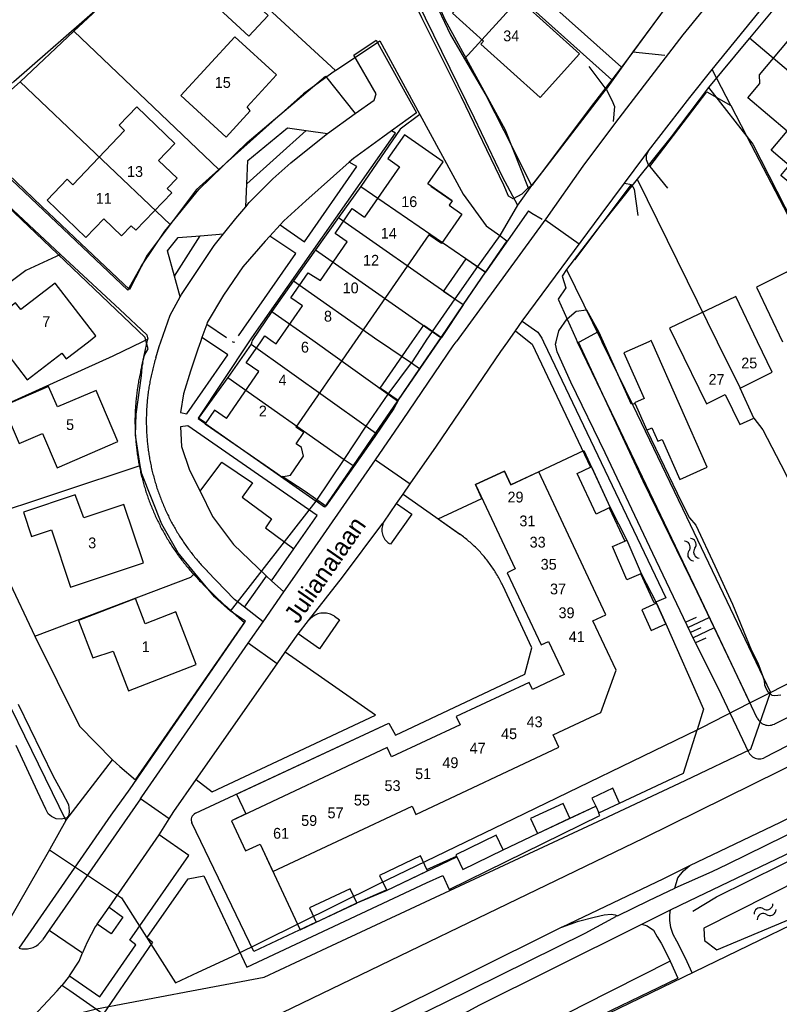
# Model space of a CAD drawing. Extents: x 123992 to 125854, y 449108 to 451911.
# Tile 48 of 175: x 124398 to 124504, y 450408 to 450545. Entities that reach past the tile are written whole.
import ezdxf
from ezdxf.enums import TextEntityAlignment as Align

# ---------------------------------------------------------------- set-up
doc = ezdxf.new("R2010")
doc.units = 0
for name, color, linetype in [('DEFAULT_113', 2, 'CONTINUOUS'), ('DEFAULT_117', 3, 'CONTINUOUS'), ('DEFAULT_21', 8, 'CONTINUOUS'), ('DEFAULT_23', 9, 'CONTINUOUS'), ('DEFAULT_4', 1, 'CONTINUOUS'), ('DEFAULT_48', 141, 'CONTINUOUS'), ('DEFAULT_6', 1, 'CONTINUOUS'), ('DEFAULT_79', 9, 'CONTINUOUS'), ('DEFAULT_80', 9, 'CONTINUOUS'), ('DEFAULT_87', 9, 'CONTINUOUS'), ('DEFAULT_99', 9, 'CONTINUOUS'), ('S04_TALUD', 9, 'CONTINUOUS'), ('S05_WATER', 141, 'CONTINUOUS')]:
    doc.layers.add(name, color=color, linetype=linetype)

msp = doc.modelspace()

# ---------------------------------------------------------------- linework, layer by layer
at = {"layer": 'DEFAULT_21'}
for points in [[(124440.433, 450575.02), (124442.221, 450571.051), (124446.528, 450562.015), (124452.117, 450550.559), (124453.728, 450547.339), (124461.659, 450531.141), (124465.562, 450522.978), (124467.676, 450518.985)], [(124405.957, 450543.195), (124412.458, 450549.343), (124421.277, 450557.175)], [(124421.277, 450557.175), (124442.341, 450537.723)], [(124454.391, 450551.097), (124463.056, 450555.461), (124469.736, 450549.342), (124482.146, 450538.192)], [(124454.391, 450551.097), (124454.541, 450550.767), (124458.369, 450542.705), (124460.331, 450539.357)], [(124490.414, 450548.79), (124487.675, 450545.659), (124483.471, 450539.918), (124482.146, 450538.192)], [(124505.76, 450549.221), (124499.988, 450542.247)], [(124480.802, 450536.441), (124468.042, 450547.905), (124460.331, 450539.357)], [(124398.459, 450536.168), (124405.957, 450543.195)], [(124405.957, 450543.195), (124426.095, 450523.964)], [(124442.341, 450537.723), (124448.524, 450541.845), (124454.11, 450531.639)], [(124499.72, 450541.923), (124494.285, 450535.356)], [(124499.988, 450542.247), (124499.72, 450541.923)], [(124515.042, 450529.48), (124499.988, 450542.247)], [(124460.331, 450539.357), (124463.297, 450534.297), (124467.048, 450526.934), (124469.188, 450522.641), (124469.641, 450521.743)], [(124442.341, 450537.723), (124437.879, 450534.482), (124426.095, 450523.964)], [(124482.146, 450538.192), (124480.802, 450536.441)], [(124390.636, 450529.189), (124394.274, 450532.477), (124398.459, 450536.168)], [(124398.459, 450536.168), (124419.349, 450516.314)], [(124480.802, 450536.441), (124477.949, 450532.723), (124471.308, 450523.849), (124469.641, 450521.743)], [(124494.285, 450535.356), (124489.061, 450528.487), (124484.349, 450522.609)], [(124494.285, 450535.356), (124500.436, 450527.502), (124508.214, 450512.228), (124514.081, 450500.047), (124514.108, 450500)], [(124454.11, 450531.639), (124451.343, 450529.554), (124445.873, 450521.609)], [(124454.11, 450531.639), (124460.123, 450520.509), (124463.338, 450516.145), (124465.217, 450514.776)], [(124419.349, 450516.314), (124416.141, 450512.053), (124413.684, 450507.268), (124406.912, 450513.67), (124401.438, 450518.879), (124396.781, 450523.31), (124390.636, 450529.189)], [(124387.894, 450527.254), (124404.069, 450512.16)], [(124426.095, 450523.964), (124422.981, 450521.128), (124419.349, 450516.314)], [(124484.349, 450522.609), (124479.233, 450516.226), (124474.506, 450510.034)], [(124484.349, 450522.609), (124495.486, 450500)], [(124445.873, 450521.609), (124442.789, 450517.272)], [(124445.873, 450521.609), (124462.133, 450510.465)], [(124469.641, 450521.743), (124467.676, 450518.985)], [(124467.676, 450518.985), (124465.217, 450514.776)], [(124442.789, 450517.272), (124439.581, 450512.786)], [(124442.789, 450517.272), (124458.975, 450505.978)], [(124465.217, 450514.776), (124462.133, 450510.465)], [(124466.215, 450514.048), (124463.241, 450509.705)], [(124465.217, 450514.776), (124466.215, 450514.048)], [(124439.581, 450512.786), (124436.523, 450508.474)], [(124439.581, 450512.786), (124455.817, 450501.442)], [(124404.069, 450512.16), (124399.253, 450509.918), (124390.305, 450503.21), (124386.542, 450500.072), (124386.432, 450500)], [(124404.069, 450512.16), (124412.344, 450504.463), (124416.08, 450500.976), (124416.233, 450500.352)], [(124462.133, 450510.465), (124458.975, 450505.978)], [(124462.133, 450510.465), (124463.241, 450509.705)], [(124474.506, 450510.034), (124473.91, 450509.106), (124474.391, 450507.483), (124473.346, 450505.904)], [(124474.506, 450510.034), (124479.315, 450500.2), (124479.413, 450500)], [(124436.523, 450508.474), (124433.514, 450504.188)], [(124436.523, 450508.474), (124448.249, 450500.24), (124448.602, 450500)], [(124463.241, 450509.705), (124460.135, 450505.168)], [(124458.975, 450505.978), (124455.817, 450501.442)], [(124458.975, 450505.978), (124460.135, 450505.168)], [(124473.346, 450505.904), (124475.841, 450500.337), (124476.003, 450500)], [(124460.135, 450505.168), (124457.012, 450500.607)], [(124433.514, 450504.188), (124430.754, 450500.178), (124430.709, 450500)], [(124433.514, 450504.188), (124439.177, 450500.233), (124439.503, 450500)], [(124416.233, 450500.352), (124415.51, 450500)], [(124416.153, 450500), (124416.233, 450500.352)], [(124455.817, 450501.442), (124454.997, 450500.239), (124454.841, 450500)], [(124455.817, 450501.442), (124457.012, 450500.607)], [(124457.012, 450500.607), (124456.596, 450500)], [(124415.51, 450500), (124411.375, 450497.988), (124390.302, 450488.464)], [(124415.152, 450482.76), (124414.527, 450487.011), (124414.601, 450489.912), (124415.35, 450495.262), (124415.475, 450497.013), (124416.153, 450500)], [(124430.624, 450499.662), (124427.35, 450495.011)], [(124430.709, 450500), (124430.624, 450499.662)], [(124430.624, 450499.662), (124446.625, 450488.233)], [(124439.503, 450500), (124449.699, 450492.708)], [(124448.602, 450500), (124452.923, 450497.058)], [(124454.841, 450500), (124452.923, 450497.058)], [(124456.596, 450500), (124454.046, 450496.276)], [(124476.003, 450500), (124481.399, 450488.779), (124493.252, 450464.048), (124500.004, 450449.77)], [(124479.413, 450500), (124483.723, 450491.179), (124491.2, 450475.651), (124502.878, 450451.17)], [(124495.486, 450500), (124498.659, 450493.558)], [(124449.699, 450492.708), (124452.923, 450497.058)], [(124454.046, 450496.276), (124450.98, 450491.798)], [(124452.923, 450497.058), (124454.046, 450496.276)], [(124427.35, 450495.011), (124423.251, 450489.336), (124439.677, 450477.807)], [(124427.35, 450495.011), (124443.576, 450483.632)], [(124500.565, 450489.371), (124498.659, 450493.558)], [(124446.625, 450488.233), (124449.699, 450492.708)], [(124449.699, 450492.708), (124450.98, 450491.798)], [(124450.98, 450491.798), (124447.91, 450487.314)], [(124500.565, 450489.371), (124501.851, 450487.754), (124504.935, 450481.734), (124516.35, 450458.07)], [(124443.576, 450483.632), (124446.625, 450488.233)], [(124446.625, 450488.233), (124447.91, 450487.314)], [(124447.91, 450487.314), (124444.801, 450482.772)], [(124456.661, 450475.341), (124462.745, 450478.195), (124461.847, 450480.112), (124465.862, 450481.994), (124466.76, 450480.079), (124476.923, 450484.847), (124480.601, 450476.939), (124482.885, 450472.387), (124484.91, 450467.741), (124487.055, 450463.599), (124488.319, 450460.746), (124493.585, 450448.86), (124492.682, 450446.005)], [(124392.779, 450475.337), (124415.152, 450482.76)], [(124422.754, 450467.782), (124420.454, 450470.608), (124418.203, 450474.634), (124415.378, 450481.61), (124415.152, 450482.76)], [(124439.677, 450477.807), (124443.576, 450483.632)], [(124444.801, 450482.772), (124440.841, 450476.989), (124439.677, 450477.807)], [(124443.576, 450483.632), (124444.801, 450482.772)], [(124427.73, 450462.505), (124439.677, 450477.807)], [(124392.779, 450475.337), (124400.507, 450459.033)], [(124456.661, 450475.341), (124459.641, 450473.228)], [(124465.626, 450466.065), (124465.54, 450466.246), (124465.452, 450466.425), (124465.362, 450466.604), (124465.27, 450466.781), (124465.176, 450466.958), (124465.08, 450467.134), (124464.983, 450467.308), (124464.883, 450467.482), (124464.782, 450467.654), (124464.678, 450467.825), (124464.573, 450467.995), (124464.466, 450468.164), (124464.357, 450468.332), (124464.247, 450468.499), (124464.134, 450468.664), (124464.02, 450468.828), (124463.904, 450468.991), (124463.786, 450469.153), (124463.667, 450469.313), (124463.545, 450469.472), (124463.422, 450469.63), (124463.298, 450469.786), (124463.171, 450469.941), (124463.043, 450470.095), (124462.914, 450470.247), (124462.782, 450470.398), (124462.649, 450470.547), (124462.515, 450470.695), (124462.378, 450470.841), (124462.24, 450470.986), (124462.101, 450471.13), (124461.96, 450471.272), (124461.818, 450471.412), (124461.674, 450471.551), (124461.528, 450471.688), (124461.381, 450471.824), (124461.233, 450471.958), (124461.083, 450472.09), (124460.931, 450472.221), (124460.779, 450472.35), (124460.625, 450472.477), (124460.469, 450472.603), (124460.312, 450472.727), (124460.154, 450472.85), (124459.994, 450472.97), (124459.834, 450473.089), (124459.672, 450473.206), (124459.641, 450473.228)], [(124400.507, 450459.033), (124422.204, 450467.232), (124422.754, 450467.782)], [(124427.73, 450462.505), (124425.53, 450464.506), (124422.754, 450467.782)], [(124428.59, 450437.047), (124449.776, 450446.907), (124450.692, 450445.267), (124468.7, 450453.73), (124469.687, 450457.404), (124465.626, 450466.065)], [(124411.334, 450441.829), (124412.359, 450440.903), (124414.534, 450439.028), (124429.83, 450461.13), (124427.73, 450462.505)], [(124400.507, 450459.033), (124406.733, 450446.505), (124411.334, 450441.829)], [(124502.878, 450451.17), (124511.277, 450455.495), (124516.35, 450458.07)], [(124500.004, 450449.77), (124502.878, 450451.17)], [(124500.173, 450443.286), (124502.878, 450451.17)], [(124492.682, 450446.005), (124493.33, 450446.32), (124500.004, 450449.77)], [(124437.069, 450418.968), (124448.185, 450424.472), (124467.208, 450433.646), (124492.682, 450446.005)], [(124481.892, 450435.805), (124490.769, 450439.958), (124492.682, 450446.005)], [(124353.574, 450333.99), (124366.218, 450359.126), (124379.79, 450386.089), (124388.956, 450394.916), (124399.01, 450404.609), (124403.523, 450405.769), (124409.097, 450407.179), (124422.333, 450409.675), (124432.444, 450411.575), (124441.162, 450415.642), (124479.555, 450433.589), (124491.01, 450438.966), (124500.173, 450443.286)], [(124404.811, 450433.382), (124411.334, 450441.829)], [(124428.59, 450437.047), (124429.881, 450434.295), (124427.859, 450433.347), (124429.825, 450429.154), (124431.847, 450430.103), (124437.069, 450418.968)], [(124437.069, 450418.968), (124437.441, 450418.176), (124445.253, 450421.901), (124449.466, 450423.659), (124459.235, 450428.341), (124460.093, 450426.578), (124465.702, 450429.318), (124470.458, 450431.571), (124478.57, 450435.375)], [(124478.57, 450435.375), (124479.002, 450434.453), (124481.892, 450435.805)], [(124402.561, 450429.307), (124412.562, 450422.625), (124420.088, 450410.797), (124423.238, 450412.272), (124427.987, 450414.472), (124437.069, 450418.968)], [(124510.133, 450420.939), (124501.313, 450416.676), (124483.236, 450407.94), (124468.838, 450400.965), (124445.34, 450389.816), (124433.817, 450384.566), (124432.416, 450382.2)]]:
    msp.add_lwpolyline(points, dxfattribs=at)
at = {"layer": 'DEFAULT_23'}
for points in [[(124387.92, 450467.88), (124391.361, 450460.838), (124404.811, 450433.382)], [(124404.811, 450433.382), (124402.603, 450429.384)], [(124402.561, 450429.307), (124393.511, 450413.604), (124392.628, 450412.41)], [(124402.603, 450429.384), (124402.561, 450429.307)]]:
    msp.add_lwpolyline(points, dxfattribs=at)
at = {"layer": 'DEFAULT_4'}
for points in [[(124467.62, 450547.072), (124463.326, 450550.934), (124458.647, 450545.73), (124462.974, 450541.841)], [(124467.62, 450547.072), (124468.065, 450547.482), (124476.317, 450540.068), (124470.837, 450533.97), (124462.573, 450541.395), (124462.974, 450541.841)], [(124505.236, 450529.3), (124499.753, 450533.958), (124501.436, 450535.939), (124501.361, 450537.15), (124505.26, 450541.766), (124506.452, 450541.863), (124508.17, 450543.888), (124513.66, 450539.23), (124515.601, 450541.518), (124520.329, 450537.507), (124516.512, 450533.008), (124514.689, 450534.554), (124508.207, 450526.913), (124510.037, 450525.361), (124506.557, 450521.258), (124504.345, 450523.134), (124505.51, 450524.507), (124502.986, 450526.648), (124505.236, 450529.3)], [(124420.304, 450522.762), (124418.938, 450521.337), (124419.561, 450520.739), (124414.557, 450515.521), (124413.926, 450516.126), (124412.582, 450514.724), (124410.112, 450517.092), (124407.627, 450514.501), (124402.212, 450519.693), (124405, 450522.601), (124405.78, 450521.853), (124413.008, 450529.392), (124412.255, 450530.115), (124414.707, 450532.672), (124419.992, 450527.603), (124417.723, 450525.237), (124420.304, 450522.762)], [(124458.603, 450519.595), (124455.209, 450521.959), (124457.352, 450525.035), (124451.942, 450528.803), (124449.624, 450525.474), (124451.264, 450524.332)], [(124451.263, 450524.332), (124446.393, 450517.34)], [(124455.619, 450521.658), (124458.603, 450519.595)], [(124458.603, 450519.595), (124458.182, 450518.986)], [(124458.603, 450519.595), (124458.182, 450518.986)], [(124434.275, 450500), (124437.742, 450505.015), (124436.134, 450506.127), (124438.528, 450509.592), (124440.248, 450508.499), (124443.983, 450513.904), (124442.303, 450515.064), (124444.69, 450518.517), (124446.393, 450517.34)], [(124458.182, 450518.986), (124459.951, 450517.764), (124457.12, 450513.667), (124455.351, 450514.89), (124445.06, 450500)], [(124460.114, 450505.133), (124457.394, 450507.003), (124460.521, 450511.552), (124463.24, 450509.683)], [(124460.114, 450505.133), (124463.24, 450509.683)], [(124407.963, 450500), (124409.01, 450500.811), (124403.322, 450508.161), (124398.557, 450504.473), (124397.834, 450505.407), (124393.673, 450502.186), (124395.365, 450500)], [(124501.098, 450500), (124498.084, 450506.313), (124488.852, 450501.901), (124489.78, 450500)], [(124453.03, 450500), (124454.629, 450502.326), (124457.126, 450500.61)], [(124431.944, 450500), (124432.505, 450500.811), (124433.678, 450500)], [(124456.707, 450500), (124457.126, 450500.61)], [(124395.365, 450500), (124399.46, 450494.709), (124404.252, 450498.418), (124404.876, 450497.611), (124407.963, 450500)], [(124427.178, 450489.33), (124431.68, 450495.871), (124429.928, 450497.082), (124431.944, 450500)], [(124433.678, 450500), (124434.082, 450499.721), (124434.275, 450500)], [(124445.06, 450500), (124436.851, 450488.123)], [(124451.083, 450491.817), (124448.586, 450493.533), (124453.03, 450500)], [(124451.083, 450491.817), (124456.707, 450500)], [(124489.78, 450500), (124493.997, 450491.366), (124496.597, 450492.636), (124498.617, 450488.501), (124500.565, 450489.371), (124498.659, 450493.558), (124503.132, 450495.743), (124501.098, 450500)], [(124412.08, 450486.096), (124409.029, 450493.234), (124403.646, 450490.921), (124402.432, 450493.777), (124396.092, 450491.052), (124398.329, 450485.848), (124401.57, 450487.241), (124403.624, 450482.462), (124412.08, 450486.096)], [(124427.179, 450489.33), (124425.523, 450490.469), (124424.208, 450488.557), (124433.911, 450481.882)], [(124437.946, 450487.371), (124436.851, 450488.124)], [(124436.896, 450485.775), (124437.946, 450487.371)], [(124434.869, 450481.223), (124436.106, 450481.452), (124437.898, 450484.055), (124437.63, 450485.271), (124436.896, 450485.775)], [(124481.397, 450454.3), (124478.183, 450461.153), (124479.997, 450462.003), (124470.663, 450481.91), (124466.76, 450480.079), (124465.862, 450481.994), (124461.847, 450480.112), (124467.35, 450468.377), (124466.259, 450467.865), (124470.972, 450457.815), (124472.01, 450458.302), (124474.18, 450453.675), (124469.761, 450451.603), (124469.298, 450452.589), (124459.168, 450447.839), (124459.703, 450446.698), (124450.169, 450442.228), (124449.561, 450443.523), (124427.859, 450433.347), (124429.825, 450429.154), (124431.847, 450430.103), (124433.628, 450426.306), (124453.003, 450435.392), (124453.548, 450434.23), (124473.455, 450443.565), (124472.638, 450445.307), (124479.301, 450448.431), (124481.397, 450454.3)], [(124433.911, 450481.882), (124434.869, 450481.223)], [(124415.617, 450469.219), (124412.913, 450477.363), (124407.335, 450475.511), (124406.125, 450478.679), (124398.925, 450476.289), (124400.05, 450472.9), (124402.835, 450473.825), (124405.481, 450465.854), (124415.617, 450469.219)], [(124422.961, 450455.09), (124420.124, 450462.405), (124415.874, 450460.757), (124414.508, 450464.278), (124406.583, 450461.204), (124408.602, 450455.999), (124411.408, 450456.962), (124413.551, 450451.439), (124422.961, 450455.09)]]:
    msp.add_lwpolyline(points, dxfattribs=at)
at = {"layer": 'DEFAULT_48'}
for points in [[(124350.682, 450500), (124351.603, 450500.65), (124366.336, 450511.198), (124379.674, 450521.174), (124388.516, 450528.218), (124397.591, 450536.223), (124409.605, 450546.669), (124422.172, 450558.078), (124434.996, 450569.949), (124441.742, 450576.576), (124455.818, 450591.794), (124471.516, 450609.382), (124486.083, 450625.843), (124499.508, 450642.573), (124507.891, 450652.132), (124519.171, 450664.41), (124533.958, 450680.992), (124561.655, 450710.721)], [(124476.334, 450500), (124478.973, 450501.424)], [(124478.973, 450501.424), (124479.609, 450500)], [(124501.056, 450447.639), (124497.871, 450454.322), (124492.692, 450465.181), (124485.184, 450480.617), (124477.036, 450498.04), (124476.183, 450499.932), (124476.334, 450500)], [(124479.609, 450500), (124483.443, 450491.41), (124484.065, 450491.347)], [(124597.448, 450494.449), (124589.421, 450490.101), (124578.034, 450484.324), (124563.147, 450476.915), (124548.159, 450469.187), (124540.155, 450465.344), (124534.192, 450462.416), (124531.47, 450460.981), (124529.188, 450459.407), (124526.787, 450458.192), (124522.264, 450455.942), (124514.761, 450452.258), (124509.018, 450449.389), (124507.357, 450448.733), (124503.457, 450446.807)], [(124485.68, 450487.712), (124490.496, 450477.692), (124491.632, 450475.492), (124492.53, 450474.472), (124495.138, 450468.833), (124497.608, 450463.474), (124500.275, 450457.055), (124501.152, 450455.336), (124501.788, 450453.577), (124502.026, 450452.857), (124502.085, 450452.278), (124502.244, 450451.798), (124502.484, 450451.378), (124502.804, 450451.078), (124503.082, 450450.838), (124503.523, 450450.777), (124504.323, 450450.855)], [(124398.18, 450449.548), (124403.04, 450439.53), (124404.296, 450437.291), (124405.172, 450435.591), (124405.291, 450434.692), (124405.23, 450434.132), (124404.949, 450433.753), (124404.209, 450433.575), (124403.489, 450433.616), (124402.85, 450433.957), (124402.371, 450434.317), (124402.052, 450434.977), (124400.878, 450437.397), (124397.89, 450443.795)], [(124501.056, 450447.639), (124501.152, 450447.464), (124501.267, 450447.3), (124501.4, 450447.151), (124501.548, 450447.017), (124501.711, 450446.9), (124501.885, 450446.803), (124502.069, 450446.725), (124502.261, 450446.669), (124502.458, 450446.635), (124502.658, 450446.622), (124502.857, 450446.633), (124503.054, 450446.665), (124503.247, 450446.719), (124503.432, 450446.795), (124503.457, 450446.807)], [(124507.299, 450425.328), (124493.614, 450418.42), (124493.718, 450416.702), (124495.42, 450415.37), (124509.254, 450421.205)]]:
    msp.add_lwpolyline(points, dxfattribs=at)
at = {"layer": 'DEFAULT_6'}
for points in [[(124432.997, 450545.41), (124430.298, 450542.505), (124424.378, 450548.002), (124427.076, 450550.908), (124432.997, 450545.41)], [(124434.13, 450537.122), (124428.353, 450542.433), (124420.822, 450534.241), (124427.118, 450528.453), (124430.494, 450532.126), (124430.039, 450532.673), (124434.13, 450537.122)], [(124509.948, 450500), (124505.222, 450509.724), (124500.939, 450507.614), (124504.584, 450500)], [(124485.95, 450500), (124482.483, 450498.463), (124485.305, 450492.103), (124483.989, 450491.519), (124484.065, 450491.347)], [(124485.68, 450487.712), (124486.374, 450488.019), (124487.205, 450486.144), (124487.802, 450486.409), (124490.268, 450480.852), (124494.102, 450482.553), (124486.362, 450500)], [(124486.362, 450500), (124486.294, 450500.153), (124485.95, 450500)], [(124484.065, 450491.347), (124485.68, 450487.712)], [(124480.439, 450476.864), (124478.635, 450476.025), (124476.007, 450481.676), (124477.845, 450482.53)], [(124477.845, 450482.53), (124477.973, 450482.59), (124480.601, 450476.939), (124480.439, 450476.864)], [(124484.832, 450467.707), (124482.924, 450466.875), (124480.898, 450471.521), (124482.606, 450472.265)], [(124482.606, 450472.265), (124482.885, 450472.387), (124484.91, 450467.741), (124484.832, 450467.707)], [(124488.319, 450460.746), (124487.055, 450463.599), (124485.007, 450462.692), (124486.272, 450459.839), (124488.319, 450460.746)], [(124479.002, 450434.453), (124481.892, 450435.805), (124480.932, 450437.858), (124478.041, 450436.505), (124478.57, 450435.375)], [(124474.993, 450433.698), (124474.021, 450435.769), (124469.487, 450433.643), (124470.458, 450431.571)], [(124478.57, 450435.375), (124479.002, 450434.453)], [(124470.458, 450431.571), (124474.993, 450433.698)], [(124478.947, 450434.427), (124479.002, 450434.453)], [(124465.702, 450429.318), (124464.713, 450431.34), (124459.105, 450428.6), (124459.188, 450428.43)], [(124459.188, 450428.43), (124460.093, 450426.578), (124465.702, 450429.318)], [(124455.086, 450426.553), (124454.175, 450428.452), (124448.478, 450425.722), (124449.431, 450423.732)], [(124449.431, 450423.732), (124449.466, 450423.659), (124455.164, 450426.39), (124455.086, 450426.553)], [(124445.32, 450421.93), (124444.405, 450423.879), (124438.737, 450421.22), (124439.672, 450419.228)], [(124439.672, 450419.228), (124445.335, 450421.898), (124445.32, 450421.93)]]:
    msp.add_lwpolyline(points, dxfattribs=at)
at = {"layer": 'DEFAULT_79'}
for points in [[(124447.913, 450483.588), (124452.747, 450480.213)], [(124429.682, 450463.076), (124432.742, 450467.388)], [(124434.241, 450455.185), (124430.217, 450458.033)], [(124410.84, 450421.305), (124417.79, 450431.4)], [(124488.916, 450413.818), (124476.755, 450407.625), (124463.889, 450400.993), (124449.201, 450393.485), (124438.275, 450387.789), (124428.411, 450382.829), (124427.309, 450381.852), (124425.106, 450379.799), (124422.603, 450377.524), (124419.927, 450375.101), (124418.478, 450373.796), (124417.357, 450372.678), (124415.875, 450371.442), (124414.313, 450369.946), (124412.911, 450368.69), (124409.207, 450365.239), (124407.945, 450364.082), (124406.723, 450362.586), (124407.022, 450361.362), (124413.784, 450367.022), (124421.373, 450373.404), (124425.879, 450377.573), (124430.658, 450381.571)]]:
    msp.add_lwpolyline(points, dxfattribs=at)
at = {"layer": 'DEFAULT_80'}
for points in [[(124455.09, 450550.526), (124457.57, 450544.815), (124465.987, 450529.48), (124469.184, 450521.428)], [(124490.363, 450549.353), (124483.732, 450540.35)], [(124480.018, 450535.145), (124477.654, 450538.304)], [(124469.184, 450521.428), (124469.825, 450521.859), (124480.018, 450535.145)], [(124486.101, 450524.394), (124494.055, 450534.779), (124497.39, 450532.867)], [(124475.665, 450511.418), (124483.568, 450521.876)], [(124434.148, 450384.493), (124461.122, 450397.536), (124489.991, 450411.436)]]:
    msp.add_lwpolyline(points, dxfattribs=at)
at = {"layer": 'DEFAULT_87'}
for points in [[(124473.07, 450500), (124473.418, 450501.513), (124474.587, 450503.204), (124475.832, 450504.255), (124477.292, 450504.447), (124478.973, 450501.424)], [(124499.891, 450442.844), (124496.085, 450450.868), (124491.782, 450459.527), (124486.543, 450470.523), (124479.891, 450484.519), (124475.131, 450494.356), (124473.218, 450498.595), (124472.988, 450499.639), (124473.07, 450500)], [(124597.732, 450499.193), (124599.325, 450495.335), (124599.782, 450493.995), (124599.96, 450493.176), (124599.64, 450492.857), (124599.059, 450492.119), (124597.998, 450491.421), (124587.632, 450485.604), (124576.745, 450480.047), (124562.299, 450472.878), (124546.15, 450464.593), (124537.445, 450460.132), (124528.841, 450455.571), (124517.575, 450449.955), (124506.81, 450444.557), (124502.03, 450442.118)], [(124492.112, 450420.778), (124495.375, 450422.759), (124504.4, 450427.2), (124521.588, 450435.883), (124536.117, 450443.432), (124554.366, 450452.472), (124567.012, 450458.885), (124578.077, 450464.421), (124591.044, 450471.034), (124603.655, 450477.391)], [(124499.891, 450442.844), (124499.988, 450442.669), (124500.107, 450442.508), (124500.244, 450442.364), (124500.4, 450442.238), (124500.569, 450442.132), (124500.751, 450442.049), (124500.942, 450441.99), (124501.139, 450441.955), (124501.338, 450441.946), (124501.538, 450441.962), (124501.733, 450442.002), (124501.922, 450442.068), (124502.03, 450442.118)]]:
    msp.add_lwpolyline(points, dxfattribs=at)
at = {"layer": 'DEFAULT_99'}
for points in [[(124556.887, 450622.409), (124556.253, 450621.652), (124546.131, 450609.577), (124543.859, 450610.092), (124542.872, 450611.037), (124537.969, 450605.6), (124538.824, 450600.78), (124521.167, 450579.546), (124519.114, 450580.202), (124518.434, 450580.584), (124512.505, 450573.903), (124513.098, 450573.18), (124514.142, 450571.163), (124506.155, 450561.594), (124498.365, 450552.119), (124490.708, 450542.692), (124481.309, 450530.511), (124476.797, 450524.424), (124471.613, 450517.094), (124459.145, 450500)], [(124494.792, 450537.859), (124507.854, 450553.993)], [(124469.184, 450521.428), (124468.276, 450520.528), (124467.102, 450519.9), (124466.419, 450520.234), (124465.807, 450521.767), (124459.893, 450534.045), (124454.368, 450545.049), (124452.276, 450549.348)], [(124445.099, 450531.742), (124447.721, 450533.629), (124448.034, 450534.491), (124444.912, 450539.86), (124447.995, 450541.961), (124453.613, 450531.858), (124450.165, 450529.328)], [(124483.732, 450540.35), (124480.018, 450535.145)], [(124483.732, 450540.35), (124488.201, 450539.895)], [(124485.922, 450526.552), (124491.666, 450533.997), (124494.792, 450537.859)], [(124497.39, 450532.867), (124494.792, 450537.859)], [(124416.001, 450500), (124415.851, 450500.571), (124390.509, 450524.761), (124392.713, 450526.816), (124413.459, 450507.165), (124415.353, 450510.556), (124418.614, 450515.377), (124423.326, 450521.188), (124430.073, 450527.715), (124440.977, 450536.971), (124445.099, 450531.742)], [(124480.018, 450535.145), (124480.83, 450533.594), (124481.196, 450532.718), (124480.996, 450530.636)], [(124497.39, 450532.867), (124500.23, 450527.406)], [(124441.236, 450528.961), (124445.099, 450531.742)], [(124430.005, 450521.973), (124430.153, 450525.198), (124435.655, 450529.757), (124438.295, 450529.38)], [(124430.005, 450521.973), (124438.295, 450529.38)], [(124430.354, 450500), (124430.706, 450500.531), (124450.716, 450528.998), (124450.165, 450529.328)], [(124438.295, 450529.38), (124441.236, 450528.961)], [(124450.165, 450529.328), (124448.961, 450528.445), (124444.866, 450525.515), (124444.266, 450524.98)], [(124429.858, 450518.773), (124430.358, 450519.366), (124433.611, 450522.688), (124436.153, 450524.886), (124441.041, 450528.821), (124441.236, 450528.961)], [(124482.564, 450522.044), (124485.256, 450525.69), (124485.922, 450526.552)], [(124485.922, 450526.552), (124485.588, 450525.921), (124485.592, 450525.361), (124485.878, 450524.664), (124486.101, 450524.394)], [(124500.23, 450527.406), (124514.198, 450500.559)], [(124444.266, 450524.98), (124442.085, 450523.036), (124438.234, 450519.59), (124435.176, 450516.828), (124434.644, 450516.254)], [(124434.644, 450516.254), (124438.019, 450513.894), (124445.334, 450524.381), (124444.266, 450524.98)], [(124486.101, 450524.394), (124488.583, 450521.39)], [(124429.858, 450518.773), (124430.005, 450521.973)], [(124468.35, 450502.841), (124479.344, 450517.682), (124482.564, 450522.044)], [(124482.564, 450522.044), (124483.568, 450521.876)], [(124483.568, 450521.876), (124483.906, 450521.232), (124484.414, 450517.541)], [(124426.778, 450515.026), (124428.476, 450517.134), (124429.858, 450518.773)], [(124469.215, 450518.199), (124463.24, 450509.683)], [(124469.215, 450518.199), (124469.704, 450517.91)], [(124469.704, 450517.91), (124471.136, 450517.063)], [(124476.29, 450513.56), (124471.503, 450516.943)], [(124434.644, 450516.254), (124433.211, 450514.711)], [(124419.951, 450509.135), (124418.995, 450512.663), (124420.46, 450514.492), (124423.504, 450514.749)], [(124419.951, 450509.135), (124423.504, 450514.749)], [(124420.735, 450506.238), (124420.922, 450506.585), (124422.701, 450509.197), (124425.448, 450513.374), (124426.778, 450515.026)], [(124423.504, 450514.749), (124426.778, 450515.026)], [(124433.211, 450514.711), (124432.56, 450514.009), (124429.449, 450510.409), (124426.781, 450506.492), (124424.511, 450502.678), (124424.424, 450502.432)], [(124428.863, 450500.814), (124436.832, 450512.266), (124433.211, 450514.711)], [(124420.735, 450506.238), (124419.951, 450509.135)], [(124418.059, 450500), (124419.365, 450503.696), (124420.735, 450506.238)], [(124460.114, 450505.133), (124457.126, 450500.61)], [(124424.424, 450502.432), (124423.77, 450500.598)], [(124424.424, 450502.432), (124427.194, 450500.566)], [(124467.4, 450501.508), (124468.35, 450502.841)], [(124468.35, 450502.841), (124470.506, 450501.328), (124471.092, 450500.494), (124471.316, 450500)], [(124423.77, 450500.598), (124423.557, 450500)], [(124424.658, 450500), (124423.77, 450500.598)], [(124466.326, 450500), (124467.4, 450501.508)], [(124467.4, 450501.508), (124469.293, 450500)], [(124415.524, 450497.078), (124415.401, 450496.622), (124415.783, 450498.121), (124416.265, 450498.999), (124416.001, 450500)], [(124417.339, 450497.753), (124417.825, 450499.336), (124418.059, 450500)], [(124423.557, 450500), (124423.182, 450498.948), (124422.177, 450495.892), (124421.211, 450492.757), (124420.787, 450490.14), (124421.666, 450489.958), (124423.891, 450493.172), (124427.359, 450498.181), (124424.658, 450500)], [(124424.285, 450488.67), (124423.284, 450489.376), (124430.354, 450500)], [(124428.297, 450500), (124428.213, 450499.88), (124428.034, 450500)], [(124447.913, 450483.588), (124451.774, 450489.17), (124458.729, 450499.408), (124459.145, 450500)], [(124452.747, 450480.213), (124456.401, 450485.456), (124465.362, 450498.648), (124466.326, 450500)], [(124469.293, 450500), (124469.732, 450499.649), (124477.845, 450482.53)], [(124471.316, 450500), (124471.84, 450498.837), (124488.312, 450464.347), (124486.731, 450463.69), (124484.832, 450467.707)], [(124417.339, 450497.753), (124417.281, 450497.562), (124417.224, 450497.37), (124417.169, 450497.178), (124417.115, 450496.985), (124417.062, 450496.792), (124417.01, 450496.599), (124416.96, 450496.405), (124416.911, 450496.212), (124416.863, 450496.017), (124416.817, 450495.823), (124416.772, 450495.628), (124416.728, 450495.433), (124416.685, 450495.237), (124416.644, 450495.042), (124416.604, 450494.846), (124416.566, 450494.649), (124416.529, 450494.453), (124416.493, 450494.256), (124416.458, 450494.059), (124416.425, 450493.862), (124416.393, 450493.665), (124416.362, 450493.467), (124416.333, 450493.269), (124416.304, 450493.071), (124416.278, 450492.873), (124416.252, 450492.674), (124416.228, 450492.476), (124416.205, 450492.277), (124416.184, 450492.078), (124416.164, 450491.879), (124416.145, 450491.68), (124416.128, 450491.481), (124416.112, 450491.282), (124416.097, 450491.082), (124416.083, 450490.883), (124416.071, 450490.683), (124416.06, 450490.483), (124416.051, 450490.284), (124416.043, 450490.084), (124416.036, 450489.884), (124416.031, 450489.684), (124416.026, 450489.484), (124416.024, 450489.284), (124416.022, 450489.084), (124416.022, 450488.884), (124416.023, 450488.684), (124416.026, 450488.484), (124416.03, 450488.284), (124416.035, 450488.084), (124416.041, 450487.884), (124416.049, 450487.684), (124416.058, 450487.485), (124416.069, 450487.285), (124416.081, 450487.085), (124416.094, 450486.886), (124416.109, 450486.686), (124416.124, 450486.487), (124416.142, 450486.288), (124416.16, 450486.088), (124416.18, 450485.889), (124416.201, 450485.691), (124416.224, 450485.492), (124416.248, 450485.293), (124416.273, 450485.095), (124416.299, 450484.897), (124416.327, 450484.699), (124416.356, 450484.501), (124416.387, 450484.303), (124416.418, 450484.106), (124416.451, 450483.908), (124416.486, 450483.711), (124416.522, 450483.515), (124416.559, 450483.318), (124416.597, 450483.122), (124416.637, 450482.926), (124416.677, 450482.73), (124416.72, 450482.534), (124416.763, 450482.339), (124416.808, 450482.144), (124416.854, 450481.95), (124416.902, 450481.755), (124416.95, 450481.561), (124417.001, 450481.368), (124417.052, 450481.174), (124417.104, 450480.982), (124417.158, 450480.789), (124417.214, 450480.597), (124417.27, 450480.405), (124417.328, 450480.213), (124417.387, 450480.022), (124417.447, 450479.832), (124417.509, 450479.641), (124417.572, 450479.451), (124417.636, 450479.262), (124417.701, 450479.073), (124417.768, 450478.884), (124417.836, 450478.696), (124417.905, 450478.509), (124417.975, 450478.321), (124418.047, 450478.135), (124418.12, 450477.948), (124418.194, 450477.763), (124418.269, 450477.577), (124418.346, 450477.393), (124418.423, 450477.208), (124418.502, 450477.025), (124418.583, 450476.841), (124418.664, 450476.659), (124418.747, 450476.477), (124418.831, 450476.295), (124418.916, 450476.114), (124419.002, 450475.934), (124419.09, 450475.754), (124419.179, 450475.575), (124419.269, 450475.396), (124419.36, 450475.218), (124419.452, 450475.041), (124419.546, 450474.864), (124419.64, 450474.688), (124419.736, 450474.512), (124419.833, 450474.337), (124419.931, 450474.163), (124420.031, 450473.989), (124420.131, 450473.817), (124420.233, 450473.644), (124420.335, 450473.473), (124420.439, 450473.302), (124420.544, 450473.132), (124420.651, 450472.962), (124420.758, 450472.793), (124420.866, 450472.625), (124420.976, 450472.458), (124421.087, 450472.291), (124421.198, 450472.126), (124421.311, 450471.961), (124421.425, 450471.796), (124421.54, 450471.633), (124421.657, 450471.47), (124421.774, 450471.308), (124421.892, 450471.147), (124422.012, 450470.986), (124422.132, 450470.827), (124422.254, 450470.668), (124422.376, 450470.51), (124422.5, 450470.353), (124422.625, 450470.196), (124422.75, 450470.041), (124422.877, 450469.886), (124423.005, 450469.732), (124423.134, 450469.579), (124423.264, 450469.427), (124423.395, 450469.276), (124423.526, 450469.125), (124423.659, 450468.976), (124423.793, 450468.827), (124423.928, 450468.68), (124424.064, 450468.533), (124424.201, 450468.387), (124424.338, 450468.242), (124424.477, 450468.098), (124424.511, 450468.063)], [(124415.524, 450497.078), (124415.473, 450496.885), (124415.423, 450496.691), (124415.374, 450496.497), (124415.327, 450496.303), (124415.281, 450496.108), (124415.236, 450495.913), (124415.192, 450495.718), (124415.149, 450495.523), (124415.108, 450495.327), (124415.068, 450495.131), (124415.029, 450494.935), (124414.991, 450494.738), (124414.955, 450494.542), (124414.92, 450494.345), (124414.886, 450494.148), (124414.853, 450493.95), (124414.822, 450493.753), (124414.792, 450493.555), (124414.763, 450493.357), (124414.735, 450493.159), (124414.709, 450492.961), (124414.684, 450492.763), (124414.66, 450492.564), (124414.637, 450492.365), (124414.616, 450492.166), (124414.596, 450491.967), (124414.577, 450491.768), (124414.559, 450491.569), (124414.543, 450491.37), (124414.528, 450491.17), (124414.514, 450490.971), (124414.501, 450490.771), (124414.49, 450490.572), (124414.48, 450490.372), (124414.471, 450490.172), (124414.464, 450489.972), (124414.457, 450489.772), (124414.452, 450489.572), (124414.448, 450489.372), (124414.446, 450489.172), (124414.445, 450488.972), (124414.445, 450488.772), (124414.446, 450488.572), (124414.449, 450488.372), (124414.452, 450488.172), (124414.457, 450487.972), (124414.464, 450487.773), (124414.471, 450487.573), (124414.48, 450487.373), (124414.49, 450487.173), (124414.502, 450486.974), (124414.514, 450486.774), (124414.528, 450486.574), (124414.543, 450486.375), (124414.56, 450486.176), (124414.577, 450485.976), (124414.596, 450485.777), (124414.616, 450485.578), (124414.638, 450485.379), (124414.66, 450485.181), (124414.684, 450484.982), (124414.71, 450484.784), (124414.736, 450484.586), (124414.764, 450484.387), (124414.793, 450484.19), (124414.823, 450483.992), (124414.854, 450483.794), (124414.887, 450483.597), (124414.921, 450483.4), (124414.956, 450483.203), (124414.992, 450483.006), (124415.03, 450482.81), (124415.069, 450482.614), (124415.109, 450482.418), (124415.15, 450482.222), (124415.193, 450482.027), (124415.237, 450481.832), (124415.282, 450481.637), (124415.328, 450481.442), (124415.375, 450481.248), (124415.424, 450481.054), (124415.474, 450480.86), (124415.525, 450480.667), (124415.578, 450480.474), (124415.631, 450480.281), (124415.686, 450480.089), (124415.742, 450479.897), (124415.799, 450479.705), (124415.858, 450479.514), (124415.917, 450479.323), (124415.978, 450479.132), (124416.04, 450478.942), (124416.103, 450478.753), (124416.168, 450478.563), (124416.233, 450478.374), (124416.3, 450478.186), (124416.368, 450477.998), (124416.437, 450477.81), (124416.508, 450477.623), (124416.579, 450477.436), (124416.652, 450477.25), (124416.726, 450477.064), (124416.801, 450476.879), (124416.877, 450476.694), (124416.955, 450476.509), (124417.033, 450476.325), (124417.113, 450476.142), (124417.194, 450475.959), (124417.276, 450475.777), (124417.359, 450475.595), (124417.443, 450475.413), (124417.529, 450475.233), (124417.615, 450475.052), (124417.703, 450474.873), (124417.792, 450474.693), (124417.882, 450474.515), (124417.973, 450474.337), (124418.065, 450474.159), (124418.159, 450473.982), (124418.253, 450473.806), (124418.349, 450473.631), (124418.446, 450473.455), (124418.543, 450473.281), (124418.642, 450473.107), (124418.742, 450472.934), (124418.843, 450472.761), (124418.946, 450472.589), (124419.049, 450472.418), (124419.153, 450472.247), (124419.259, 450472.078), (124419.365, 450471.908), (124419.473, 450471.74), (124419.581, 450471.572), (124419.691, 450471.404), (124419.801, 450471.238), (124419.913, 450471.072), (124420.026, 450470.907), (124420.14, 450470.742), (124420.255, 450470.579), (124420.371, 450470.416), (124420.488, 450470.253), (124420.606, 450470.092), (124420.724, 450469.931), (124420.844, 450469.771), (124420.965, 450469.612), (124421.087, 450469.453), (124421.21, 450469.296), (124421.334, 450469.139), (124421.459, 450468.983), (124421.585, 450468.827), (124421.712, 450468.673), (124421.84, 450468.519), (124421.969, 450468.366), (124422.099, 450468.214), (124422.23, 450468.062), (124422.361, 450467.912), (124422.494, 450467.762), (124422.628, 450467.613), (124422.762, 450467.466), (124422.898, 450467.318), (124423.034, 450467.172), (124423.171, 450467.027), (124423.31, 450466.882), (124423.449, 450466.739), (124423.589, 450466.596), (124423.73, 450466.454), (124423.872, 450466.313), (124423.903, 450466.282)], [(124450.482, 450490.715), (124447.831, 450486.798), (124440.995, 450477.139), (124438.121, 450479.141), (124434.953, 450481.238)], [(124451.083, 450491.817), (124450.482, 450490.715)], [(124436.57, 450471.185), (124439.813, 450475.802), (124421.783, 450488.28), (124420.803, 450488.162), (124420.937, 450485.404), (124422.051, 450482.146), (124423.515, 450479.187)], [(124429.576, 450404.062), (124485.322, 450430.972), (124515.68, 450445.928), (124550.69, 450463.907), (124584.055, 450481.088), (124594.993, 450486.774)], [(124491.685, 450427.116), (124504.31, 450433.163), (124509.773, 450435.86), (124512.433, 450437.183), (124520.932, 450441.432), (124521.03, 450441.481), (124521.127, 450441.53), (124529.762, 450445.895), (124532.475, 450447.278), (124538.01, 450450.134), (124554.704, 450458.676), (124571.543, 450467.347), (124588.811, 450476.222), (124604.751, 450484.401)], [(124423.515, 450479.187), (124426.532, 450483.237), (124430.784, 450480.372), (124429.382, 450478.357), (124433.454, 450475.374), (124432.632, 450474.115), (124436.57, 450471.185)], [(124435.184, 450465.193), (124436.698, 450467.376), (124447.913, 450483.588)], [(124606.713, 450483.231), (124592.241, 450475.785), (124589.632, 450474.442), (124580.147, 450469.529), (124572.377, 450465.503), (124555.764, 450456.865), (124538.997, 450448.269), (124533.414, 450445.445), (124530.67, 450444.071), (124529.88, 450443.678), (124522.087, 450439.801), (124521.963, 450439.739), (124517.986, 450437.769), (124517.65, 450437.603), (124513.337, 450435.467), (124510.199, 450433.885), (124505.255, 450431.377), (124504.903, 450431.203), (124496.876, 450427.274), (124494.715, 450426.254), (124489.577, 450423.948)], [(124488.981, 450420.933), (124491.574, 450422.208), (124508.143, 450430.133), (124529.575, 450440.888), (124555.951, 450454.411), (124574.581, 450464.01), (124586.368, 450470.126), (124599.675, 450476.937), (124608.174, 450481.375)], [(124451.769, 450478.811), (124452.747, 450480.213)], [(124423.515, 450479.187), (124425.258, 450475.666), (124428.17, 450471.766), (124432.66, 450467.462), (124432.742, 450467.388)], [(124450.85, 450477.486), (124451.31, 450478.152), (124451.769, 450478.811)], [(124451.769, 450478.811), (124459.603, 450473.255)], [(124449.067, 450474.906), (124450.85, 450477.486)], [(124450.85, 450477.486), (124452.966, 450475.991), (124450.02, 450471.821), (124449.885, 450471.9)], [(124480.439, 450476.864), (124482.606, 450472.265)], [(124438.592, 450461.188), (124443.32, 450467.236), (124448.966, 450474.76), (124449.067, 450474.906)], [(124448.945, 450474.594), (124448.881, 450474.404), (124448.835, 450474.21), (124448.807, 450474.012), (124448.796, 450473.812), (124448.804, 450473.613), (124448.83, 450473.414), (124448.874, 450473.219), (124448.935, 450473.029), (124449.014, 450472.845), (124449.108, 450472.669), (124449.219, 450472.502), (124449.344, 450472.346), (124449.482, 450472.202), (124449.634, 450472.072), (124449.796, 450471.955), (124449.885, 450471.9)], [(124448.945, 450474.594), (124449.067, 450474.906)], [(124459.603, 450473.255), (124459.641, 450473.228)], [(124465.626, 450466.065), (124465.54, 450466.246), (124465.452, 450466.425), (124465.362, 450466.604), (124465.27, 450466.781), (124465.176, 450466.958), (124465.081, 450467.134), (124464.983, 450467.308), (124464.884, 450467.482), (124464.782, 450467.654), (124464.679, 450467.825), (124464.574, 450467.996), (124464.467, 450468.165), (124464.358, 450468.332), (124464.247, 450468.499), (124464.135, 450468.664), (124464.021, 450468.829), (124463.905, 450468.991), (124463.787, 450469.153), (124463.667, 450469.313), (124463.546, 450469.472), (124463.423, 450469.63), (124463.298, 450469.787), (124463.172, 450469.942), (124463.044, 450470.095), (124462.914, 450470.247), (124462.783, 450470.398), (124462.65, 450470.547), (124462.515, 450470.695), (124462.379, 450470.842), (124462.241, 450470.987), (124462.102, 450471.13), (124461.961, 450471.272), (124461.818, 450471.412), (124461.674, 450471.551), (124461.529, 450471.688), (124461.382, 450471.824), (124461.233, 450471.958), (124461.083, 450472.09), (124460.932, 450472.221), (124460.779, 450472.35), (124460.625, 450472.478), (124460.469, 450472.603), (124460.313, 450472.727), (124460.154, 450472.85), (124459.995, 450472.97), (124459.834, 450473.089), (124459.672, 450473.206), (124459.641, 450473.228)], [(124433.455, 450466.748), (124436.57, 450471.185)], [(124429.682, 450463.076), (124428.316, 450464.152), (124424.511, 450468.063)], [(124432.742, 450467.388), (124433.455, 450466.748)], [(124413.772, 450437.802), (124429.669, 450460.894), (124426.955, 450463.275), (124423.903, 450466.282)], [(124422.856, 450434.379), (124449.776, 450446.907), (124450.692, 450445.267), (124468.7, 450453.73), (124469.687, 450457.404), (124465.626, 450466.065)], [(124433.455, 450466.748), (124435.184, 450465.193)], [(124432.29, 450461.022), (124435.184, 450465.193)], [(124432.29, 450461.022), (124429.682, 450463.076)], [(124442.203, 450461.792), (124442.034, 450461.898), (124441.857, 450461.991), (124441.673, 450462.071), (124441.484, 450462.136), (124441.291, 450462.187), (124441.094, 450462.222), (124440.895, 450462.243), (124440.695, 450462.248), (124440.496, 450462.239), (124440.297, 450462.214), (124440.101, 450462.174), (124439.909, 450462.119), (124439.721, 450462.05), (124439.54, 450461.966), (124439.365, 450461.869), (124439.198, 450461.759), (124439.04, 450461.637), (124438.914, 450461.525)], [(124430.217, 450458.033), (124432.29, 450461.022)], [(124442.203, 450461.792), (124442.892, 450461.296), (124440.144, 450457.253), (124437.143, 450459.335)], [(124437.143, 450459.335), (124438.592, 450461.188)], [(124438.592, 450461.188), (124438.914, 450461.525)], [(124435.36, 450456.785), (124437.143, 450459.335)], [(124415.4, 450436.672), (124430.217, 450458.033)], [(124422.969, 450439.066), (124425.208, 450437.377), (124447.919, 450448.048), (124435.36, 450456.785)], [(124434.241, 450455.185), (124435.36, 450456.785)], [(124422.969, 450439.066), (124434.241, 450455.185)], [(124419.866, 450434.628), (124422.969, 450439.066)], [(124411.13, 450434.12), (124413.772, 450437.802)], [(124415.22, 450436.413), (124402.501, 450418.133)], [(124415.22, 450436.413), (124415.4, 450436.672)], [(124419.223, 450433.628), (124415.22, 450436.413)], [(124419.223, 450433.628), (124419.866, 450434.628)], [(124474.993, 450433.698), (124478.57, 450435.375)], [(124398.31, 450415.626), (124411.13, 450434.12)], [(124417.79, 450431.4), (124419.223, 450433.628)], [(124422.856, 450434.379), (124422.684, 450434.277), (124422.536, 450434.143), (124422.418, 450433.982), (124422.334, 450433.801), (124422.288, 450433.607), (124422.281, 450433.407), (124422.314, 450433.21), (124422.378, 450433.039)], [(124424.05, 450425.69), (124430.003, 450412.975), (124455.034, 450424.702), (124457.315, 450425.738), (124458.191, 450423.799), (124479.141, 450434.054), (124478.947, 450434.427)], [(124439.672, 450419.228), (124430.987, 450415.152), (124422.378, 450433.039)], [(124421.96, 450428.49), (124417.79, 450431.4)], [(124465.702, 450429.318), (124470.458, 450431.571)], [(124413.75, 450416.71), (124421.96, 450428.49)], [(124455.086, 450426.553), (124459.188, 450428.43)], [(124473.846, 450418.525), (124488.061, 450425.331), (124491.685, 450427.116)], [(124489.577, 450423.948), (124490.001, 450425.385), (124490.784, 450426.383), (124491.685, 450427.116)], [(124416.12, 450417.08), (124421.84, 450425.25), (124424.05, 450425.69)], [(124445.32, 450421.93), (124449.431, 450423.732)], [(124481.606, 450420.096), (124485.978, 450422.255), (124489.577, 450423.948)], [(124410.84, 450421.305), (124412.751, 450419.94), (124411.141, 450417.626), (124409.19, 450418.967), (124410.84, 450421.305)], [(124484.983, 450418.966), (124488.981, 450420.933)], [(124492.016, 450412.192), (124491.08, 450414.212), (124489.885, 450416.612), (124489.367, 450417.532), (124489.048, 450418.471), (124488.891, 450419.451), (124488.893, 450420.27), (124488.981, 450420.933)], [(124481.438, 450420.035), (124477.039, 450417.636), (124457.44, 450407.982), (124452.394, 450405.507), (124443.362, 450400.648)], [(124473.846, 450418.525), (124476.196, 450419.354), (124478.356, 450419.93), (124479.756, 450420.267), (124480.716, 450420.346), (124481.276, 450420.245), (124481.606, 450420.096)], [(124402.501, 450418.133), (124401.56, 450416.78)], [(124402.501, 450418.133), (124407.163, 450414.949)], [(124409.19, 450418.967), (124408.898, 450418.563), (124407.799, 450416.443), (124407.163, 450414.949)], [(124473.846, 450418.525), (124447.69, 450405.484)], [(124455.486, 450403.9), (124458.105, 450405.378), (124462.426, 450407.749), (124472.226, 450412.62), (124484.983, 450418.966)], [(124484.983, 450418.966), (124485.751, 450418.717), (124486.63, 450418.116), (124487.128, 450417.216), (124487.666, 450416.316), (124488.682, 450414.336), (124488.916, 450413.818)], [(124398.31, 450415.626), (124398.503, 450415.575), (124398.7, 450415.536), (124398.898, 450415.512), (124399.098, 450415.501), (124399.298, 450415.504), (124399.497, 450415.521), (124399.694, 450415.551), (124399.89, 450415.595), (124400.081, 450415.653), (124400.268, 450415.723), (124400.45, 450415.806), (124400.626, 450415.902), (124400.795, 450416.009), (124400.956, 450416.128), (124401.108, 450416.257), (124401.251, 450416.397), (124401.384, 450416.546), (124401.507, 450416.704), (124401.56, 450416.78)], [(124416.12, 450417.08), (124416.869, 450416.449), (124410.02, 450406.435), (124405.388, 450409.66), (124404.284, 450410.429)], [(124405.349, 450411.757), (124409.575, 450408.825), (124414.581, 450416.091), (124413.75, 450416.71)], [(124405.349, 450411.757), (124406.676, 450413.805), (124407.163, 450414.949)], [(124488.916, 450413.818), (124489.991, 450411.436)], [(124405.349, 450411.757), (124404.284, 450410.429)], [(124397.743, 450403.605), (124399.036, 450404.748), (124403.62, 450409.677), (124404.284, 450410.429)]]:
    msp.add_lwpolyline(points, dxfattribs=at)
at = {"layer": 'S04_TALUD'}
for p, q in [((124492.539, 450461.634), (124491.107, 450460.959)), ((124494.308, 450461.594), (124491.444, 450460.243)), ((124493.214, 450460.202), (124491.782, 450459.527)), ((124494.984, 450460.162), (124492.12, 450458.811)), ((124493.889, 450458.77), (124492.457, 450458.095))]:
    msp.add_line(p, q, dxfattribs=at)
at = {"layer": 'S05_WATER'}
for points in [[(124491.552, 450470.895), (124491.654, 450471.066), (124491.714, 450471.256), (124491.728, 450471.455), (124491.694, 450471.652), (124491.616, 450471.836), (124491.498, 450471.996), (124491.345, 450472.124), (124491.166, 450472.213), (124490.972, 450472.258), (124490.934, 450472.262)], [(124492.372, 450471.265), (124492.475, 450471.437), (124492.534, 450471.627), (124492.548, 450471.826), (124492.515, 450472.023), (124492.436, 450472.206), (124492.318, 450472.367), (124492.165, 450472.495), (124491.986, 450472.584), (124491.792, 450472.629), (124491.755, 450472.632)], [(124491.552, 450470.895), (124491.449, 450470.723), (124491.39, 450470.533), (124491.376, 450470.334), (124491.409, 450470.137), (124491.488, 450469.954), (124491.606, 450469.793), (124491.759, 450469.665), (124491.938, 450469.576), (124492.132, 450469.531), (124492.169, 450469.528)], [(124492.372, 450471.265), (124492.27, 450471.094), (124492.21, 450470.904), (124492.196, 450470.705), (124492.23, 450470.508), (124492.308, 450470.324), (124492.426, 450470.164), (124492.579, 450470.036), (124492.758, 450469.947), (124492.952, 450469.902), (124492.99, 450469.898)], [(124501.92, 450421.079), (124501.741, 450421.167), (124501.547, 450421.211), (124501.347, 450421.209), (124501.154, 450421.16), (124500.977, 450421.067), (124500.827, 450420.936), (124500.711, 450420.773), (124500.637, 450420.588), (124500.608, 450420.391), (124500.607, 450420.353)], [(124501.92, 450421.079), (124502.099, 450420.991), (124502.294, 450420.946), (124502.493, 450420.949), (124502.687, 450420.998), (124502.864, 450421.09), (124503.014, 450421.222), (124503.129, 450421.384), (124503.204, 450421.569), (124503.233, 450421.767), (124503.233, 450421.804)], [(124502.356, 450420.291), (124502.535, 450420.203), (124502.729, 450420.159), (124502.929, 450420.161), (124503.122, 450420.21), (124503.299, 450420.303), (124503.449, 450420.434), (124503.565, 450420.597), (124503.639, 450420.782), (124503.668, 450420.979), (124503.669, 450421.017)], [(124502.356, 450420.291), (124502.177, 450420.379), (124501.982, 450420.424), (124501.783, 450420.421), (124501.589, 450420.372), (124501.412, 450420.28), (124501.262, 450420.148), (124501.147, 450419.986), (124501.072, 450419.801), (124501.043, 450419.603), (124501.043, 450419.566)]]:
    msp.add_lwpolyline(points, dxfattribs=at)

# ---------------------------------------------------------------- texts
at = {"layer": 'DEFAULT_113'}
for s, p in [('34', (124466.815, 450542.559)), ('15', (124426.669, 450536.07)), ('13', (124414.454, 450523.681)), ('11', (124410.101, 450519.957)), ('16', (124452.618, 450519.488)), ('14', (124449.778, 450515.092)), ('12', (124447.305, 450511.336)), ('10', (124444.465, 450507.488)), ('7', (124402.098, 450502.789)), ('8', (124441.307, 450503.55)), ('6', (124438.101, 450499.244)), ('25', (124499.939, 450497.037)), ('4', (124434.986, 450494.664)), ('27', (124495.388, 450494.758)), ('2', (124432.238, 450490.359)), ('5', (124405.413, 450488.463)), ('29', (124467.409, 450478.382)), ('31', (124469.066, 450475.067)), ('33', (124470.487, 450472.107)), ('3', (124408.492, 450472.007)), ('35', (124472.026, 450469.029)), ('37', (124473.328, 450465.596)), ('39', (124474.512, 450462.281)), ('41', (124475.933, 450458.966)), ('1', (124415.95, 450457.563)), ('43', (124470.064, 450447.108)), ('45', (124466.513, 450445.451)), ('47', (124462.132, 450443.438)), ('49', (124458.344, 450441.425)), ('51', (124454.555, 450439.886)), ('53', (124450.293, 450438.229)), ('55', (124446.031, 450436.216)), ('57', (124442.361, 450434.44)), ('59', (124438.69, 450433.374)), ('61', (124434.783, 450431.599))]:
    msp.add_text(s, height=1.5, dxfattribs=at).set_placement(p, align=Align.MIDDLE_CENTER)
at = {"layer": 'DEFAULT_117'}
msp.add_text('Julianalaan', height=2.5, rotation=55.30847, dxfattribs=at).set_placement((124440.879, 450468.266), align=Align.MIDDLE_CENTER)

doc.saveas('drawing.dxf')
